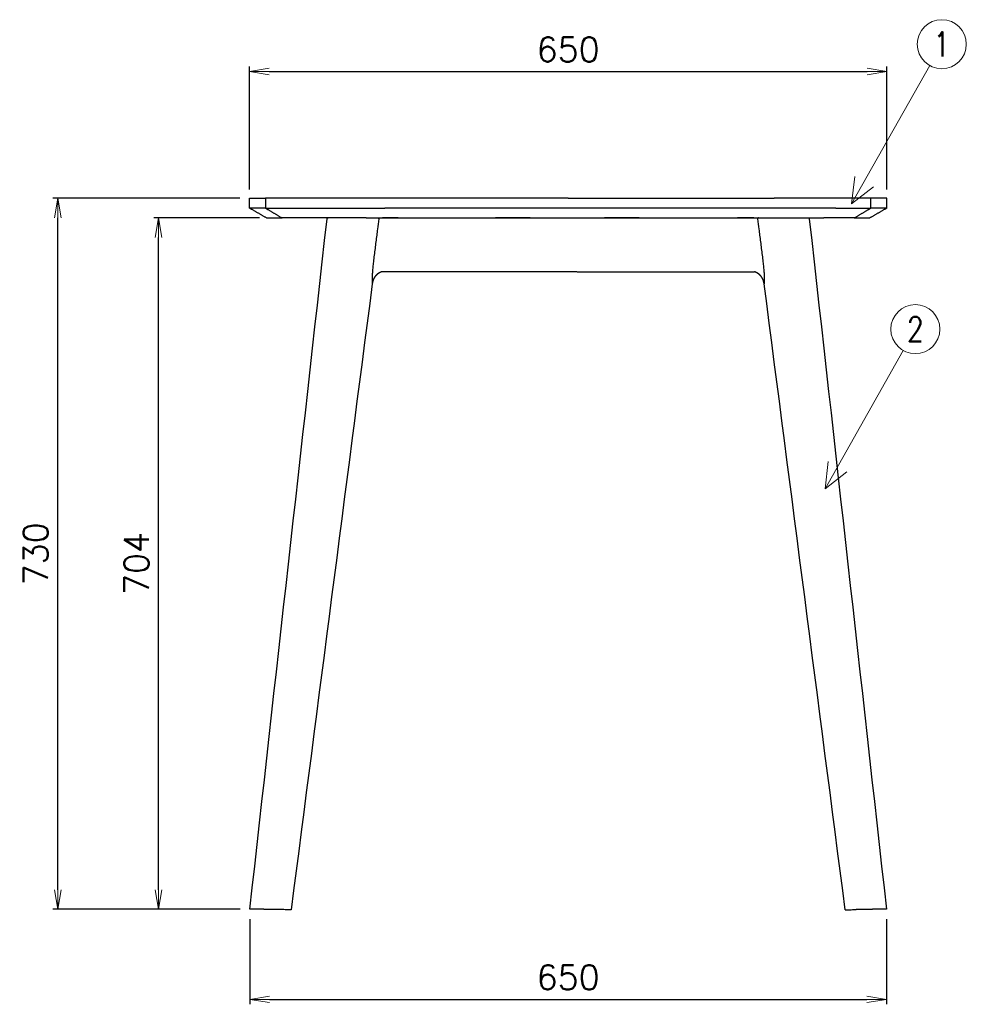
# Model space of a CAD drawing. Extents: x 6044 to 7009, y 6045 to 7893.
# Tile 1 of 2: x 6044 to 7009, y 6045 to 7048. Entities that reach past the tile are written whole.
import ezdxf
from ezdxf.enums import TextEntityAlignment as Align

# ---------------------------------------------------------------- set-up
doc = ezdxf.new("R2010")
doc.units = 0
doc.header["$LTSCALE"] = 0.5
doc.layers.get('0').update_dxf_attribs({"linetype": 'CONTINUOUS'})
doc.layers.get('DEFPOINTS').update_dxf_attribs({"linetype": 'CONTINUOUS'})
doc.layers.add('04-寸法', color=4, linetype='CONTINUOUS', lineweight=9)
doc.layers.add('Visible Lines', color=7, linetype='CONTINUOUS', true_color=0x000000)
doc.layers.add('部品表', color=201, linetype='CONTINUOUS')
doc.styles.get("Standard").update_dxf_attribs({"font": 'txt.shx', "bigfont": 'bigfont.shx'})
doc.dimstyles.new('1-10', dxfattribs={"dimtxt": 25, "dimasz": 20, "dimexe": 5, "dimexo": 10, "dimgap": 10, "dimtad": 1, "dimzin": 9, "dimdsep": 46, "dimtxsty": 'Standard', "dimblk1": 'OPEN', "dimblk2": 'OPEN', "dimsah": 1, "dimcen": 0, "dimclrt": 7, "dimadec": 0, "dimazin": 0, "dimtfac": 0.5, "dimtofl": 0, "dimtmove": 0, "dimatfit": 3, "dimldrblk": 'OPEN', "dimfxl": 1, "dimtolj": 1, "dimtzin": 9, "dimarcsym": 0})

# ---------------------------------------------------------------- blocks, each defined once
blk = doc.blocks.new('_OPEN')
at = {"color": 0, "linetype": 'ByBlock'}
for p, q in [((-1, 0.167), (0, 0)), ((0, 0), (-1, -0.167)), ((0, 0), (-1, 0))]:
    blk.add_line(p, q, dxfattribs=at)
blk = doc.blocks.new('*D9')
at = {"layer": '04-寸法', "color": 0, "lineweight": -2, "transparency": 16777216}
for p, q in [((6277.9, 6875.1), (6277.9, 7000.4)), ((6297.9, 6995.4), (6907.9, 6995.4)), ((6927.9, 6875.1), (6927.9, 7000.4))]:
    blk.add_line(p, q, dxfattribs=at)
at = {"layer": 'DEFPOINTS', "color": 0, "transparency": 16777216}
for p in [(6927.9, 6995.4), (6277.9, 6865.1), (6927.9, 6865.1)]:
    blk.add_point(p, dxfattribs=at)
at = {"layer": '04-寸法', "color": 0, "lineweight": -2, "transparency": 16777216, "xscale": 20, "yscale": 20, "zscale": 20, "rotation": 180}
blk.add_blockref('_OPEN', (6277.9, 6995.4), dxfattribs=at)
at = {"layer": '04-寸法', "color": 0, "lineweight": -2, "transparency": 16777216, "xscale": 20, "yscale": 20, "zscale": 20}
blk.add_blockref('_OPEN', (6927.9, 6995.4), dxfattribs=at)
at = {"layer": '04-寸法', "color": 7, "transparency": 16777216, "insert": (6602.9, 7017.9), "char_height": 25, "attachment_point": 5}
blk.add_mtext('\\A1;650', dxfattribs=at)
blk = doc.blocks.new('*D11')
at = {"layer": '04-寸法', "color": 0, "lineweight": -2, "transparency": 16777216}
for p, q in [((6267.9, 6866.2), (6077.4, 6866.2)), ((6082.4, 6161.5), (6082.4, 6846.2)), ((6268.3, 6141.5), (6077.4, 6141.5))]:
    blk.add_line(p, q, dxfattribs=at)
at = {"layer": 'DEFPOINTS', "color": 0, "transparency": 16777216}
for p in [(6082.4, 6866.2), (6277.9, 6866.2), (6278.3, 6141.5)]:
    blk.add_point(p, dxfattribs=at)
at = {"layer": '04-寸法', "color": 0, "lineweight": -2, "transparency": 16777216, "xscale": 20, "yscale": 20, "zscale": 20}
for p, rotation in [((6082.4, 6866.2), 90), ((6082.4, 6141.5), 270)]:
    blk.add_blockref('_OPEN', p, dxfattribs=dict(at, rotation=rotation))
at = {"layer": '04-寸法', "color": 7, "transparency": 16777216, "insert": (6059.9, 6503.9), "char_height": 25, "attachment_point": 5, "rotation": 90}
blk.add_mtext('\\A1;730', dxfattribs=at)
blk = doc.blocks.new('*D12')
at = {"layer": '04-寸法', "color": 0, "lineweight": -2, "transparency": 16777216}
for p, q in [((6288.2, 6846.2), (6180.2, 6846.2)), ((6185.2, 6161.5), (6185.2, 6826.2)), ((6268.3, 6141.5), (6180.2, 6141.5))]:
    blk.add_line(p, q, dxfattribs=at)
at = {"layer": 'DEFPOINTS', "color": 0, "transparency": 16777216}
for p in [(6185.2, 6846.2), (6298.2, 6846.2), (6278.3, 6141.5)]:
    blk.add_point(p, dxfattribs=at)
at = {"layer": '04-寸法', "color": 0, "lineweight": -2, "transparency": 16777216, "xscale": 20, "yscale": 20, "zscale": 20}
for p, rotation in [((6185.2, 6846.2), 90), ((6185.2, 6141.5), 270)]:
    blk.add_blockref('_OPEN', p, dxfattribs=dict(at, rotation=rotation))
at = {"layer": '04-寸法', "color": 7, "transparency": 16777216, "insert": (6162.7, 6493.9), "char_height": 25, "attachment_point": 5, "rotation": 90}
blk.add_mtext('\\A1;704', dxfattribs=at)
blk = doc.blocks.new('*D13')
at = {"layer": '04-寸法', "color": 0, "lineweight": -2, "transparency": 16777216}
for p, q in [((6278.3, 6131.5), (6278.3, 6044.7)), ((6927.5, 6131.5), (6927.5, 6044.7)), ((6298.3, 6049.7), (6907.5, 6049.7))]:
    blk.add_line(p, q, dxfattribs=at)
at = {"layer": 'DEFPOINTS', "color": 0, "transparency": 16777216}
for p in [(6278.3, 6141.5), (6927.5, 6141.5), (6927.5, 6049.7)]:
    blk.add_point(p, dxfattribs=at)
at = {"layer": '04-寸法', "color": 0, "lineweight": -2, "transparency": 16777216, "xscale": 20, "yscale": 20, "zscale": 20, "rotation": 180}
blk.add_blockref('_OPEN', (6278.3, 6049.7), dxfattribs=at)
at = {"layer": '04-寸法', "color": 0, "lineweight": -2, "transparency": 16777216, "xscale": 20, "yscale": 20, "zscale": 20}
blk.add_blockref('_OPEN', (6927.5, 6049.7), dxfattribs=at)
at = {"layer": '04-寸法', "color": 7, "transparency": 16777216, "insert": (6602.9, 6072.2), "char_height": 25, "attachment_point": 5}
blk.add_mtext('\\A1;650', dxfattribs=at)

msp = doc.modelspace()

# ---------------------------------------------------------------- linework, layer by layer
at = {"layer": 'Visible Lines', "color": 7}
for points, degree in [([(6277.934, 6866.206), (6286.11, 6866.206), (6294.285, 6866.206)], 2), ([(6277.934, 6856.206), (6277.934, 6861.206), (6277.934, 6866.206)], 2), ([(6392.81, 6866.206), (6343.548, 6866.206), (6294.285, 6866.206)], 2), ([(6294.285, 6866.206), (6294.285, 6861.206), (6294.285, 6856.206)], 2), ([(6602.934, 6866.206), (6497.872, 6866.206), (6392.81, 6866.206)], 2), ([(6602.934, 6866.206), (6707.996, 6866.206), (6813.058, 6866.206)], 2), ([(6911.584, 6866.206), (6862.321, 6866.206), (6813.058, 6866.206)], 2), ([(6927.934, 6866.206), (6919.759, 6866.206), (6911.584, 6866.206)], 2), ([(6911.584, 6856.206), (6911.584, 6861.206), (6911.584, 6866.206)], 2), ([(6927.934, 6856.206), (6927.934, 6861.206), (6927.934, 6866.206)], 2), ([(6295.255, 6846.206), (6286.595, 6851.206), (6277.934, 6856.206)], 2), ([(6294.285, 6856.206), (6281.753, 6856.206), (6277.934, 6856.206)], 2), ([(6294.285, 6856.206), (6302.69, 6851.206), (6311.096, 6846.206)], 2), ([(6294.285, 6856.206), (6343.548, 6856.206), (6415.937, 6856.206)], 2), ([(6419.651, 6856.206), (6417.794, 6856.206), (6415.937, 6856.206)], 2), ([(6602.934, 6856.206), (6523.96, 6856.206), (6444.985, 6856.206)], 2), ([(6760.78, 6856.206), (6681.857, 6856.206), (6602.934, 6856.206)], 2), ([(6789.959, 6856.206), (6788.088, 6856.206), (6786.216, 6856.206)], 2), ([(6876.014, 6856.206), (6844.536, 6856.206), (6813.058, 6856.206)], 2), ([(6876.014, 6856.206), (6893.799, 6856.206), (6911.584, 6856.206)], 2), ([(6894.773, 6846.206), (6903.178, 6851.206), (6911.584, 6856.206)], 2), ([(6927.934, 6856.206), (6919.274, 6851.206), (6910.614, 6846.206)], 2), ([(6927.934, 6856.206), (6924.109, 6856.206), (6911.584, 6856.206)], 2), ([(6278.327, 6141.543), (6304.55, 6376.135), (6330.772, 6610.726), (6356.995, 6845.317)], 3), ([(6298.214, 6846.206), (6301.118, 6846.206), (6304.023, 6846.206)], 2), ([(6308.053, 6846.206), (6309.575, 6846.206), (6311.096, 6846.206)], 2), ([(6396.981, 6846.206), (6354.038, 6846.206), (6311.096, 6846.206)], 2), ([(6396.981, 6846.206), (6404.166, 6846.206), (6411.352, 6846.206)], 2), ([(6413.819, 6846.206), (6413.663, 6846.206), (6413.508, 6846.206)], 2), ([(6414.815, 6846.206), (6414.317, 6846.206), (6413.819, 6846.206)], 2), ([(6419.071, 6846.206), (6416.943, 6846.206), (6414.815, 6846.206)], 2), ([(6423.972, 6846.206), (6421.521, 6846.206), (6419.071, 6846.206)], 2), ([(6424.316, 6846.206), (6424.144, 6846.206), (6423.972, 6846.206)], 2), ([(6429.709, 6846.206), (6427.013, 6846.206), (6424.316, 6846.206)], 2), ([(6436.512, 6846.206), (6468.262, 6846.206), (6500.013, 6846.206)], 2), ([(6564.142, 6846.206), (6546.537, 6846.206), (6528.933, 6846.206)], 2), ([(6675.328, 6846.206), (6657.72, 6846.206), (6640.112, 6846.206)], 2), ([(6706.345, 6846.206), (6737.612, 6846.206), (6768.878, 6846.206)], 2), ([(6781.552, 6846.206), (6778.609, 6846.206), (6775.666, 6846.206)], 2), ([(6786.277, 6846.206), (6783.915, 6846.206), (6781.552, 6846.206)], 2), ([(6792.369, 6846.206), (6789.323, 6846.206), (6786.277, 6846.206)], 2), ([(6792.266, 6846.207), (6792.217, 6846.207), (6792.168, 6846.207)], 2), ([(6794.688, 6846.206), (6801.788, 6846.206), (6808.888, 6846.206)], 2), ([(6808.888, 6846.206), (6836.327, 6846.206), (6863.767, 6846.206)], 2), ([(6848.874, 6845.317), (6875.096, 6610.725), (6901.319, 6376.133), (6927.542, 6141.54)], 3), ([(6894.773, 6846.206), (6879.27, 6846.206), (6863.767, 6846.206)], 2), ([(6894.773, 6846.206), (6896.31, 6846.206), (6897.847, 6846.206)], 2), ([(6901.783, 6846.206), (6904.735, 6846.206), (6907.687, 6846.206)], 2), ([(6611.885, 6791.206), (6512.329, 6791.206), (6412.773, 6791.206)], 2), ([(6612.252, 6791.206), (6702.674, 6791.206), (6793.095, 6791.206)], 2), ([(6403.066, 6778.959), (6375.495, 6566.247), (6347.925, 6353.535), (6320.354, 6140.824)], 3), ([(6885.514, 6140.824), (6857.944, 6353.535), (6830.373, 6566.247), (6802.803, 6778.959)], 3)]:
    msp.add_open_spline(points, degree=degree, dxfattribs=at)
for points, knots in [([(6444.985, 6856.206), (6439.926, 6856.206), (6431.482, 6856.204), (6423.037, 6856.205), (6419.651, 6856.206)], [0, 0, 0, 0, 15.1765242, 25.33478211, 25.33478211, 25.33478211, 25.33478211]), ([(6786.216, 6856.206), (6782.817, 6856.205), (6774.338, 6856.204), (6765.859, 6856.206), (6760.78, 6856.206)], [0, 0, 0, 0, 10.1987338, 25.43612014, 25.43612014, 25.43612014, 25.43612014]), ([(6295.255, 6846.206), (6295.518, 6846.207), (6296.504, 6846.209), (6297.49, 6846.206), (6298.213, 6846.206)], [0, 0, 0, 0, 0.7890508, 2.95769204, 2.95769204, 2.95769204, 2.95769204]), ([(6304.023, 6846.206), (6304.806, 6846.206), (6306.15, 6846.212), (6307.493, 6846.208), (6308.053, 6846.206)], [0, 0, 0, 0, 2.35082427, 4.03075821, 4.03075821, 4.03075821, 4.03075821]), ([(6409.742, 6845.142), (6409.317, 6841.701), (6408.628, 6836.176), (6407.363, 6826.127), (6406.234, 6817.257), (6405.098, 6808.162), (6404.337, 6801.852), (6403.712, 6796.181), (6403.278, 6791.502), (6403.059, 6788.035), (6402.994, 6785.681), (6402.99, 6784.258), (6403.013, 6783.149), (6403.052, 6782.042), (6403.1, 6781.062), (6403.126, 6780.093), (6403.116, 6779.473), (6403.086, 6779.116), (6403.066, 6778.959)], [0, 0, 0, 0, 10.40264567, 16.7026491, 30.38540181, 37.22565369, 44.19999679, 49.45248044, 54.34041516, 58.29762805, 59.87252731, 61.40514531, 62.56456214, 63.20152708, 64.7263206, 65.50877845, 66.11089405, 66.58443872, 66.58443872, 66.58443872, 66.58443872]), ([(6411.352, 6846.206), (6414.488, 6846.208), (6422.875, 6846.212), (6431.261, 6846.206), (6436.512, 6846.206)], [0, 0, 0, 0, 9.40737624, 25.15963928, 25.15963928, 25.15963928, 25.15963928]), ([(6500.013, 6846.206), (6515.871, 6846.206), (6550.178, 6846.21), (6584.485, 6846.206), (6602.934, 6846.206)], [0, 0, 0, 0, 47.57392671, 102.92143698, 102.92143698, 102.92143698, 102.92143698]), ([(6602.934, 6846.206), (6621.471, 6846.206), (6655.942, 6846.21), (6690.412, 6846.206), (6706.345, 6846.206)], [0, 0, 0, 0, 55.61136948, 103.41056392, 103.41056392, 103.41056392, 103.41056392]), ([(6768.878, 6846.206), (6774.265, 6846.206), (6782.868, 6846.212), (6791.471, 6846.208), (6794.688, 6846.206)], [0, 0, 0, 0, 16.1583607, 25.8093616, 25.8093616, 25.8093616, 25.8093616]), ([(6796.127, 6845.142), (6796.552, 6841.701), (6797.24, 6836.176), (6798.505, 6826.127), (6799.634, 6817.257), (6800.771, 6808.162), (6801.532, 6801.852), (6802.157, 6796.181), (6802.591, 6791.502), (6802.841, 6787.525), (6802.89, 6784.783), (6802.856, 6783.149), (6802.816, 6782.043), (6802.769, 6781.062), (6802.742, 6780.093), (6802.753, 6779.473), (6802.782, 6779.116), (6802.803, 6778.959)], [0, 0, 0, 0, 10.40272276, 16.70269985, 30.38559344, 37.22593067, 44.20032514, 49.45277153, 54.3406694, 58.2978432, 61.40468234, 62.56430241, 63.20141072, 64.72636623, 65.50882641, 66.11090782, 66.58408751, 66.58408751, 66.58408751, 66.58408751]), ([(6897.847, 6846.206), (6898.393, 6846.208), (6899.705, 6846.212), (6901.017, 6846.206), (6901.783, 6846.206)], [0, 0, 0, 0, 1.636101, 3.93588288, 3.93588288, 3.93588288, 3.93588288]), ([(6907.687, 6846.206), (6908.402, 6846.206), (6909.377, 6846.209), (6910.353, 6846.207), (6910.614, 6846.206)], [0, 0, 0, 0, 2.14535699, 2.9271071, 2.9271071, 2.9271071, 2.9271071]), ([(6612.252, 6791.206), (6612.201, 6791.206), (6612.15, 6791.206), (6612.099, 6791.206), (6612.066, 6791.206), (6612.033, 6791.207), (6612, 6791.207)], [0, 0, 0, 0, 0.216460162, 0.216460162, 0.216460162, 0.354531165, 0.354531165, 0.354531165, 0.354531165]), ([(6282.666, 6141.685), (6282.244, 6141.685), (6281.548, 6141.685), (6280.453, 6141.68), (6279.638, 6141.67), (6278.987, 6141.644), (6278.694, 6141.623), (6278.512, 6141.6), (6278.421, 6141.584), (6278.364, 6141.568), (6278.337, 6141.554), (6278.33, 6141.547), (6278.328, 6141.543)], [0, 0, 0, 0, 1.2636902, 2.08940302, 3.284766, 3.7078579, 4.04540979, 4.16421263, 4.26036185, 4.32096749, 4.34025327, 4.35180031, 4.35180031, 4.35180031, 4.35180031]), ([(6309.072, 6141.18), (6308.172, 6141.183), (6306.322, 6141.195), (6302.942, 6141.226), (6299.866, 6141.267), (6297.243, 6141.323), (6295.779, 6141.365), (6294.749, 6141.402), (6294.007, 6141.434), (6293.504, 6141.46), (6292.848, 6141.491), (6291.684, 6141.535), (6290.125, 6141.581), (6288.059, 6141.642), (6285.635, 6141.683), (6283.738, 6141.685), (6282.666, 6141.685)], [0, 0, 0, 0, 2.70186219, 5.55031419, 10.13826187, 11.93249971, 13.41900008, 14.53413816, 15.02348163, 15.64757927, 16.04358675, 16.99615898, 19.14026433, 20.72410692, 23.19566227, 26.41365018, 26.41365018, 26.41365018, 26.41365018]), ([(6320.354, 6140.824), (6320.354, 6140.827), (6320.349, 6140.835), (6320.329, 6140.849), (6320.288, 6140.866), (6320.218, 6140.887), (6320.099, 6140.917), (6319.917, 6140.947), (6319.664, 6140.975), (6319.329, 6141.001), (6318.716, 6141.037), (6317.674, 6141.075), (6316.129, 6141.111), (6313.205, 6141.155), (6310.816, 6141.173), (6309.072, 6141.18)], [0, 0, 0, 0, 0.01076653, 0.02667232, 0.07108354, 0.14548151, 0.24617842, 0.43745561, 0.69802885, 1.01193186, 1.44358844, 2.53933006, 4.14212852, 6.07920622, 11.31048822, 11.31048822, 11.31048822, 11.31048822]), ([(6885.514, 6140.821), (6885.514, 6140.829), (6885.53, 6140.844), (6885.57, 6140.863), (6885.637, 6140.883), (6885.75, 6140.913), (6885.926, 6140.944), (6886.172, 6140.972), (6886.498, 6140.999), (6887.099, 6141.035), (6888.128, 6141.073), (6889.689, 6141.11), (6892.635, 6141.155), (6895.053, 6141.172), (6896.796, 6141.18)], [0, 0, 0, 0, 0.02153459, 0.06338672, 0.13208421, 0.2317629, 0.41502629, 0.66731888, 0.97368441, 1.39683058, 2.47477936, 4.06042246, 6.08265426, 11.31334522, 11.31334522, 11.31334522, 11.31334522]), ([(6923.203, 6141.685), (6922.159, 6141.685), (6920.274, 6141.684), (6917.879, 6141.644), (6916.036, 6141.59), (6914.804, 6141.553), (6913.746, 6141.519), (6912.826, 6141.484), (6911.973, 6141.439), (6911.08, 6141.4), (6909.468, 6141.343), (6906.434, 6141.272), (6901.976, 6141.213), (6898.594, 6141.187), (6896.796, 6141.18)], [0, 0, 0, 0, 3.13302396, 5.65391604, 7.18599433, 8.66458128, 9.35211073, 10.35962909, 11.42699119, 11.91387041, 13.04081335, 16.26588805, 21.02107085, 26.41365119, 26.41365119, 26.41365119, 26.41365119]), ([(6927.542, 6141.54), (6927.541, 6141.543), (6927.535, 6141.552), (6927.51, 6141.566), (6927.459, 6141.581), (6927.372, 6141.598), (6927.197, 6141.62), (6926.911, 6141.643), (6926.266, 6141.67), (6925.431, 6141.68), (6924.323, 6141.685), (6923.615, 6141.685), (6923.203, 6141.685)], [0, 0, 0, 0, 0.01092628, 0.02998886, 0.08449942, 0.17201442, 0.29608459, 0.61319651, 1.0304958, 2.23243547, 3.11863156, 4.35550734, 4.35550734, 4.35550734, 4.35550734])]:
    msp.add_open_spline(points, degree=3, knots=knots, dxfattribs=at)
for points, weights in [([(6813.058, 6856.206), (6798.128, 6856.202), (6789.959, 6856.206)], [1, 0.999999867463, 1]), ([(6408.845, 6846.206), (6409.803, 6846.206), (6409.742, 6845.142)], [0.999999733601, 0.683963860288, 0.999999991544]), ([(6797.024, 6846.206), (6796.065, 6846.206), (6796.127, 6845.142)], [1, 0.683964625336, 1])]:
    msp.add_rational_spline(points, weights, degree=2, dxfattribs=at)
for points, weights, degree, knots in [([(6356.995, 6845.318), (6357.037, 6845.697), (6357.322, 6845.952), (6357.607, 6846.206), (6357.988, 6846.206)], [1, 0.934205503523, 1, 0.934181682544, 1], 2, [0, 0, 0, 0.72953243, 0.72953243, 1.45927672, 1.45927672, 1.45927672]), ([(6847.88, 6846.206), (6848.262, 6846.206), (6848.547, 6845.952), (6848.831, 6845.698), (6848.874, 6845.319)], [1, 0.934182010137, 1, 0.934389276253, 1], 2, [0, 0, 0, 0.72974287, 0.72974287, 1.45824335, 1.45824335, 1.45824335]), ([(6412.953, 6791.241), (6412.817, 6791.218), (6412.681, 6791.188), (6412.548, 6791.152), (6412.327, 6791.093), (6412.021, 6790.994), (6411.394, 6790.747), (6411.06, 6790.596), (6410.724, 6790.422), (6410.594, 6790.356), (6410.336, 6790.216), (6409.823, 6789.916), (6408.934, 6789.334), (6408.22, 6788.761), (6407.765, 6788.349), (6407.625, 6788.221), (6407.488, 6788.091), (6407.352, 6787.958), (6406.362, 6786.988), (6405.52, 6785.886), (6404.844, 6784.676), (6404.366, 6783.822), (6403.983, 6782.922), (6403.698, 6781.986), (6403.58, 6781.598), (6403.477, 6781.208), (6403.261, 6780.233), (6403.156, 6779.657), (6403.069, 6778.983)], [1, 0.999121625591, 0.999121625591, 1, 1, 1, 1, 1, 1, 1, 1, 1, 1, 1, 1, 0.999876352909, 0.999876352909, 1, 0.993228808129, 0.993228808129, 1, 0.99616730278, 0.99616730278, 1, 1, 1, 1, 1, 1], 3, [0, 0, 0, 0, 0.41471981, 0.41471981, 0.41471981, 2.8665456, 2.8665456, 5.17712155, 5.17712155, 5.17712155, 5.61378443, 6.05860301, 6.95940192, 8.8001072, 8.8001072, 8.8001072, 9.36860544, 9.36860544, 9.36860544, 13.51376887, 13.51376887, 13.51376887, 16.44325577, 16.44325577, 16.44325577, 18.28721151, 18.28721151, 20.58780971, 20.58780971, 20.58780971, 20.58780971]), ([(6595.014, 6791.235), (6594.79, 6791.222), (6594.566, 6791.216), (6594.275, 6791.208), (6593.984, 6791.207)], [1, 0.999915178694, 1, 0.999924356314, 1], 2, [0, 0, 0, 0.44894049, 0.44894049, 1.03112189, 1.03112189, 1.03112189]), ([(6802.79, 6779.053), (6802.705, 6779.697), (6802.604, 6780.252), (6802.392, 6781.208), (6802.289, 6781.598), (6802.17, 6781.986), (6801.886, 6782.922), (6801.502, 6783.822), (6801.025, 6784.676), (6800.348, 6785.886), (6799.506, 6786.988), (6798.516, 6787.958), (6798.381, 6788.091), (6798.243, 6788.221), (6798.103, 6788.349), (6797.996, 6788.446), (6797.757, 6788.657), (6797.284, 6789.048), (6796.433, 6789.684), (6795.673, 6790.15), (6795.145, 6790.422), (6794.809, 6790.596), (6794.475, 6790.747), (6793.848, 6790.994), (6793.541, 6791.093), (6793.32, 6791.152), (6793.187, 6791.188), (6793.052, 6791.218), (6792.915, 6791.241)], [1, 1, 1, 1, 1, 1, 0.996167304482, 0.996167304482, 1, 0.993228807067, 0.993228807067, 1, 0.99987635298, 0.99987635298, 1, 1, 1, 1, 1, 1, 1, 1, 1, 1, 1, 1, 0.999115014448, 0.999115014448, 1], 3, [0.10151307, 0.10151307, 0.10151307, 0.10151307, 2.32168829, 2.32168829, 4.16564558, 4.16564558, 4.16564558, 7.09513128, 7.09513128, 7.09513128, 11.24029522, 11.24029522, 11.24029522, 11.80879325, 11.80879325, 11.80879325, 12.24489581, 12.76252035, 13.64949812, 15.43177854, 15.43177854, 15.43177854, 17.74235479, 17.74235479, 20.19418072, 20.19418072, 20.19418072, 20.6096298, 20.6096298, 20.6096298, 20.6096298])]:
    msp.add_rational_spline(points, weights, degree=degree, knots=knots, dxfattribs=at)
at = {"layer": '部品表', "lineweight": 15}
for p, q in [((6971.695, 7001.489), (6892.02, 6860.599)), ((6944.697, 6711.093), (6865.021, 6570.203))]:
    msp.add_line(p, q, dxfattribs=at)
for points in [[(6895.26, 6888.44), (6892.02, 6860.599), (6914.209, 6877.724)], [(6868.261, 6598.044), (6865.021, 6570.203), (6887.21, 6587.328)]]:
    msp.add_lwpolyline(points, dxfattribs=at)
for centre in [(6984.002, 7023.251), (6957.003, 6732.855)]:
    msp.add_circle(centre, 25, dxfattribs=at)

# ---------------------------------------------------------------- texts
at = {"layer": '部品表', "lineweight": 15, "width": 0.8}
for s, p in [('1', (6984.002, 7023.251)), ('2', (6957.003, 6732.855))]:
    msp.add_text(s, height=25, dxfattribs=at).set_placement(p, align=Align.MIDDLE)

# ---------------------------------------------------------------- dimensions: what is measured, and where the dimension line sits
at = {"layer": '04-寸法'}
dim = msp.add_linear_dim(base=(6927.934, 6995.407), p1=(6277.934, 6865.065), p2=(6927.934, 6865.065), dimstyle='1-10', dxfattribs=at)
dim.commit()
dim.dimension.update_dxf_attribs({"geometry": '*D9', "text_midpoint": (6602.934, 7017.907)})
dim = msp.add_linear_dim(base=(6082.437, 6866.206), p1=(6278.327, 6141.543), p2=(6277.934, 6866.206), angle=90, text='730', dimstyle='1-10', dxfattribs=at)
dim.commit()
dim.dimension.update_dxf_attribs({"geometry": '*D11', "text_midpoint": (6082.437, 6503.875), "dimtype": 160})
dim = msp.add_linear_dim(base=(6185.216, 6846.206), p1=(6278.327, 6141.543), p2=(6298.214, 6846.206), angle=90, text='704', dimstyle='1-10', dxfattribs=at)
dim.commit()
dim.dimension.update_dxf_attribs({"geometry": '*D12', "text_midpoint": (6162.716, 6493.875)})
dim = msp.add_linear_dim(base=(6927.542, 6049.68), p1=(6278.327, 6141.543), p2=(6927.542, 6141.54), text='650', dimstyle='1-10', dxfattribs=at)
dim.commit()
dim.dimension.update_dxf_attribs({"geometry": '*D13', "text_midpoint": (6602.934, 6072.18)})

doc.saveas('drawing.dxf')
